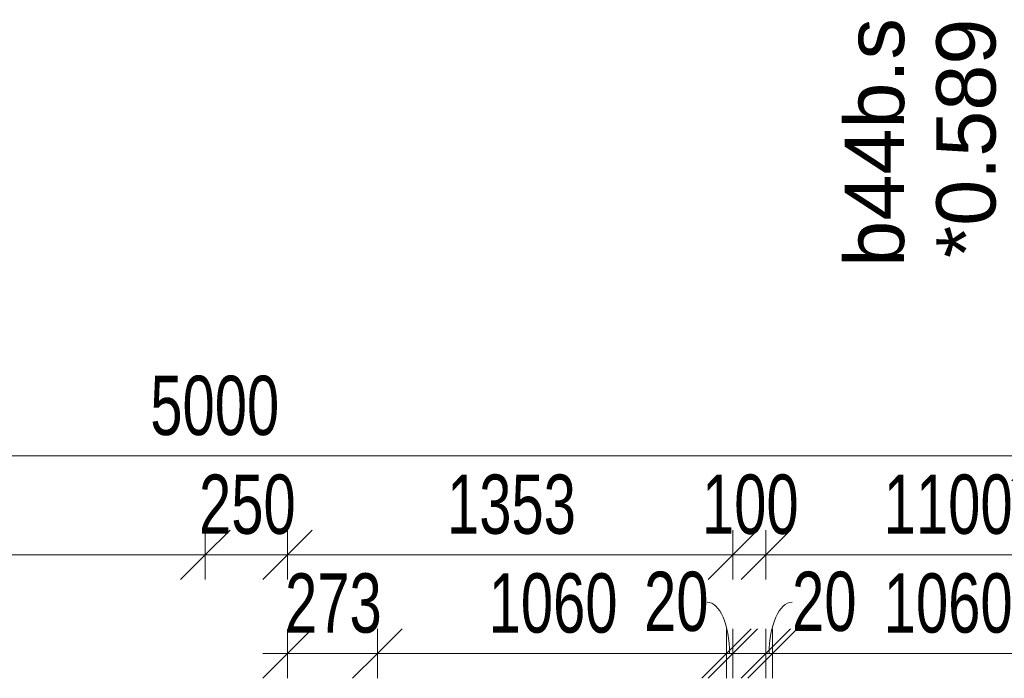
# Model space of a CAD drawing. Header units: millimetres. Extents: x -80560 to 110805, y -11020 to 52719.
# Tile 47 of 152: x 53256 to 56246, y 19720 to 21720. Entities that reach past the tile are written whole.
import ezdxf

# ---------------------------------------------------------------- set-up
doc = ezdxf.new("R2010")
doc.units = ezdxf.units.MM
for name, color, linetype, lineweight in [('A-ANNO-DIMS', 211, 'Continuous', 9), ('A-ANNO-DIMS-100', 211, 'Continuous', 9), ('A-GLAZ-IDEN', 152, 'Continuous', 18)]:
    doc.layers.add(name, color=color, linetype=linetype, lineweight=lineweight)
doc.styles.add('Arial', font='arial.ttf', dxfattribs={"height": 180})
doc.styles.add('Arial_6', font='arial.ttf', dxfattribs={"width": 0.7, "height": 180})
doc.dimstyles.new('n3o_1_8', dxfattribs={"dimscale": 304.8, "dimtxt": 183.646692, "dimasz": 0.492126, "dimexe": 0.246063, "dimexo": 0.0625, "dimgap": 0.032808, "dimtad": 1, "dimdec": 0, "dimdsep": 46, "dimtxsty": 'Arial_6', "dimblk1": 'OBLIQUE', "dimblk2": 'OBLIQUE', "dimsah": 1, "dimcen": 0.09, "dimdle": 0.246063, "dimazin": 0, "dimtfac": 1, "dimtdec": 4, "dimtix": 1, "dimtmove": 0, "dimatfit": 3, "dimfxl": 0.246063, "dimfxlon": 1, "dimtvp": 1, "dimtolj": 1, "dimtzin": 0, "dimarcsym": 2})
doc.dimstyles.new('n3o_1_8_2', dxfattribs={"dimscale": 304.8, "dimtxt": 183.646692, "dimasz": 0.492126, "dimexe": 0.246063, "dimexo": 0.0625, "dimgap": 0.032808, "dimtad": 1, "dimdec": 0, "dimdsep": 46, "dimtxsty": 'Arial_6', "dimblk1": 'OBLIQUE', "dimblk2": 'OBLIQUE', "dimsah": 1, "dimcen": 0.09, "dimdle": 0.246063, "dimazin": 0, "dimtfac": 1, "dimtdec": 4, "dimtix": 1, "dimtmove": 1, "dimatfit": 3, "dimfxl": 0.246063, "dimfxlon": 1, "dimtvp": 1, "dimtolj": 1, "dimtzin": 0, "dimarcsym": 2})
doc.dimstyles.new('n3o_1_8_3', dxfattribs={"dimscale": 304.8, "dimtxt": 183.646692, "dimasz": 0.492126, "dimexe": 0.246063, "dimexo": 0.0625, "dimgap": 0.032808, "dimtad": 1, "dimdec": 0, "dimdsep": 46, "dimtxsty": 'Arial_6', "dimblk1": 'OBLIQUE', "dimblk2": 'OBLIQUE', "dimsah": 1, "dimcen": 0.09, "dimdle": 0.246063, "dimazin": 0, "dimtfac": 1, "dimtdec": 4, "dimtix": 1, "dimtmove": 0, "dimatfit": 3, "dimfxl": 0.246063, "dimfxlon": 1, "dimtvp": 1, "dimtolj": 1, "dimtzin": 0, "dimarcsym": 2})

# ---------------------------------------------------------------- blocks, each defined once
blk = doc.blocks.new('DIMBLOCK242-DO_00 begane grond')
at = {"layer": 'A-ANNO-DIMS-100'}
for p, q in [((51344.8, 20394.8), (51419.8, 20469.8)), ((51344.8, 20469.8), (51344.8, 20319.8)), ((51344.8, 20394.8), (51344.8, 20469.8)), ((56344.8, 20394.8), (56419.8, 20469.8)), ((56344.8, 20469.8), (56344.8, 20319.8)), ((56344.8, 20394.8), (56344.8, 20469.8)), ((51344.8, 20394.8), (51269.8, 20319.8)), ((51344.8, 20394.8), (56344.8, 20394.8)), ((56344.8, 20394.8), (56269.8, 20319.8))]:
    blk.add_line(p, q, dxfattribs=at)
at = {"layer": 'A-ANNO-DIMS-100', "color": 0, "insert": (53652.7, 20638.5), "char_height": 180, "width": 461.094, "attachment_point": 1, "line_spacing_factor": 0.941778, "style": 'Arial_6'}
blk.add_mtext('5000', dxfattribs=at)
blk = doc.blocks.new('_Oblique')
at = {"color": 0, "linetype": 'ByBlock', "lineweight": -2}
blk.add_line((-0.5, -0.5), (0.5, 0.5), dxfattribs=at)
blk = doc.blocks.new('DIMBLOCK260-DO_00 begane grond')
at = {"layer": 'A-ANNO-DIMS-100'}
for p, q in [((51219.8, 20094.8), (51294.8, 20169.8)), ((51219.8, 20019.8), (51219.8, 20169.8)), ((53819.8, 20094.8), (53894.8, 20169.8)), ((53819.8, 20019.8), (53819.8, 20169.8)), ((51219.8, 20094.8), (51144.8, 20019.8)), ((51219.8, 20094.8), (53819.8, 20094.8)), ((51219.8, 20094.8), (51219.8, 20019.8)), ((53819.8, 20094.8), (53744.8, 20019.8)), ((53819.8, 20094.8), (53819.8, 20019.8))]:
    blk.add_line(p, q, dxfattribs=at)
at = {"layer": 'A-ANNO-DIMS-100', "color": 0, "insert": (52327.7, 20338.5), "char_height": 180, "width": 461.094, "attachment_point": 1, "line_spacing_factor": 0.941778, "style": 'Arial_6'}
blk.add_mtext('2600', dxfattribs=at)
blk = doc.blocks.new('DIMBLOCK261-DO_00 begane grond')
at = {"layer": 'A-ANNO-DIMS-100'}
for p, q in [((53819.8, 20094.8), (53894.8, 20169.8)), ((53819.8, 20019.8), (53819.8, 20169.8)), ((54069.8, 20094.8), (54144.8, 20169.8)), ((54069.8, 20019.8), (54069.8, 20169.8)), ((53819.8, 20094.8), (53744.8, 20019.8)), ((53819.8, 20094.8), (54069.8, 20094.8)), ((53819.8, 20094.8), (53819.8, 20019.8)), ((54069.8, 20094.8), (53994.8, 20019.8)), ((54069.8, 20094.8), (54069.8, 20019.8))]:
    blk.add_line(p, q, dxfattribs=at)
at = {"layer": 'A-ANNO-DIMS-100', "color": 0, "insert": (53800.7, 20338.5), "char_height": 180, "width": 345.821, "attachment_point": 1, "line_spacing_factor": 0.941778, "style": 'Arial_6'}
blk.add_mtext('250', dxfattribs=at)
blk = doc.blocks.new('DIMBLOCK262-DO_00 begane grond')
at = {"layer": 'A-ANNO-DIMS-100'}
for p, q in [((54069.8, 20094.8), (54144.8, 20169.8)), ((54069.8, 20019.8), (54069.8, 20169.8)), ((55422.3, 20094.8), (55497.3, 20169.8)), ((55422.3, 20019.8), (55422.3, 20169.8)), ((54069.8, 20094.8), (53994.8, 20019.8)), ((54069.8, 20094.8), (55422.3, 20094.8)), ((54069.8, 20094.8), (54069.8, 20019.8)), ((55422.3, 20094.8), (55347.3, 20019.8)), ((55422.3, 20094.8), (55422.3, 20019.8))]:
    blk.add_line(p, q, dxfattribs=at)
at = {"layer": 'A-ANNO-DIMS-100', "color": 0, "insert": (54553.9, 20338.5), "char_height": 180, "width": 461.094, "attachment_point": 1, "line_spacing_factor": 0.941778, "style": 'Arial_6'}
blk.add_mtext('1353', dxfattribs=at)
blk = doc.blocks.new('DIMBLOCK263-DO_00 begane grond')
at = {"layer": 'A-ANNO-DIMS-100'}
for p, q in [((55422.3, 20094.8), (55497.3, 20169.8)), ((55422.3, 20019.8), (55422.3, 20169.8)), ((55522.3, 20094.8), (55597.3, 20169.8)), ((55522.3, 20019.8), (55522.3, 20169.8)), ((55422.3, 20094.8), (55347.3, 20019.8)), ((55422.3, 20094.8), (55522.3, 20094.8)), ((55422.3, 20094.8), (55422.3, 20019.8)), ((55522.3, 20094.8), (55447.3, 20019.8)), ((55522.3, 20094.8), (55522.3, 20019.8))]:
    blk.add_line(p, q, dxfattribs=at)
at = {"layer": 'A-ANNO-DIMS-100', "color": 0, "insert": (55328.2, 20338.5), "char_height": 180, "width": 345.821, "attachment_point": 1, "line_spacing_factor": 0.941778, "style": 'Arial_6'}
blk.add_mtext('100', dxfattribs=at)
blk = doc.blocks.new('DIMBLOCK264-DO_00 begane grond')
at = {"layer": 'A-ANNO-DIMS-100'}
for p, q in [((55522.3, 20094.8), (55597.3, 20169.8)), ((55522.3, 20019.8), (55522.3, 20169.8)), ((56622.3, 20094.8), (56697.3, 20169.8)), ((56622.3, 20019.8), (56622.3, 20169.8)), ((55522.3, 20094.8), (55447.3, 20019.8)), ((55522.3, 20094.8), (56622.3, 20094.8)), ((55522.3, 20094.8), (55522.3, 20019.8)), ((56622.3, 20094.8), (56547.3, 20019.8)), ((56622.3, 20094.8), (56622.3, 20019.8))]:
    blk.add_line(p, q, dxfattribs=at)
at = {"layer": 'A-ANNO-DIMS-100', "color": 0, "insert": (55880.2, 20338.5), "char_height": 180, "width": 461.094, "attachment_point": 1, "line_spacing_factor": 0.941778, "style": 'Arial_6'}
blk.add_mtext('1100', dxfattribs=at)
blk = doc.blocks.new('DIMBLOCK437-DO_00 begane grond')
at = {"layer": 'A-ANNO-DIMS-100'}
for p, q in [((54069.8, 19794.8), (54144.8, 19869.8)), ((54069.8, 19719.8), (54069.8, 19869.8)), ((54342.3, 19794.8), (54417.3, 19869.8)), ((54342.3, 19719.8), (54342.3, 19869.8)), ((53994.8, 19794.8), (54342.3, 19794.8)), ((54069.8, 19794.8), (53994.8, 19719.8)), ((54069.8, 19794.8), (54069.8, 19719.8)), ((54342.3, 19794.8), (54267.3, 19719.8)), ((54342.3, 19794.8), (54342.3, 19719.8))]:
    blk.add_line(p, q, dxfattribs=at)
at = {"layer": 'A-ANNO-DIMS-100', "color": 0, "insert": (54062, 20038.5), "char_height": 180, "width": 345.821, "attachment_point": 1, "line_spacing_factor": 0.941778, "style": 'Arial_6'}
blk.add_mtext('273', dxfattribs=at)
blk = doc.blocks.new('DIMBLOCK438-DO_00 begane grond')
at = {"layer": 'A-ANNO-DIMS-100'}
for p, q in [((54342.3, 19794.8), (54417.3, 19869.8)), ((54342.3, 19719.8), (54342.3, 19869.8)), ((55402.3, 19794.8), (55477.3, 19869.8)), ((55402.3, 19719.8), (55402.3, 19869.8)), ((54342.3, 19794.8), (54267.3, 19719.8)), ((54342.3, 19794.8), (55402.3, 19794.8)), ((54342.3, 19794.8), (54342.3, 19719.8)), ((55402.3, 19794.8), (55327.3, 19719.8)), ((55402.3, 19794.8), (55402.3, 19719.8))]:
    blk.add_line(p, q, dxfattribs=at)
at = {"layer": 'A-ANNO-DIMS-100', "color": 0, "insert": (54680.2, 20038.5), "char_height": 180, "width": 461.094, "attachment_point": 1, "line_spacing_factor": 0.941778, "style": 'Arial_6'}
blk.add_mtext('1060', dxfattribs=at)
blk = doc.blocks.new('DIMBLOCK439-DO_00 begane grond')
at = {"layer": 'A-ANNO-DIMS-100'}
for p, q in [((55402.3, 19794.8), (55477.3, 19869.8)), ((55402.3, 19719.8), (55402.3, 19869.8)), ((55422.3, 19794.8), (55497.3, 19869.8)), ((55422.3, 19719.8), (55422.3, 19869.8)), ((55402.3, 19794.8), (55327.3, 19719.8)), ((55422.3, 19794.8), (55347.3, 19719.8)), ((55402.3, 19794.8), (55497.3, 19794.8)), ((55402.3, 19794.8), (55402.3, 19719.8)), ((55422.3, 19794.8), (55422.3, 19719.8))]:
    blk.add_line(p, q, dxfattribs=at)
blk.add_ellipse((55344.4, 19794.8), major_axis=(0, 156.3), ratio=0.434198, start_param=4.712389, end_param=6.283185, dxfattribs=at)
at = {"layer": 'A-ANNO-DIMS-100', "color": 0, "insert": (55152.3, 20043.5), "char_height": 180, "width": 230.547, "attachment_point": 1, "line_spacing_factor": 0.941778, "style": 'Arial_6'}
blk.add_mtext('20', dxfattribs=at)
blk = doc.blocks.new('DIMBLOCK440-DO_00 begane grond')
at = {"layer": 'A-ANNO-DIMS-100'}
for p, q in [((55522.3, 19794.8), (55597.3, 19869.8)), ((55522.3, 19719.8), (55522.3, 19869.8)), ((55542.3, 19794.8), (55617.3, 19869.8)), ((55542.3, 19719.8), (55542.3, 19869.8)), ((55447.3, 19794.8), (55542.3, 19794.8)), ((55522.3, 19794.8), (55447.3, 19719.8)), ((55542.3, 19794.8), (55467.3, 19719.8)), ((55522.3, 19794.8), (55522.3, 19719.8)), ((55542.3, 19794.8), (55542.3, 19719.8))]:
    blk.add_line(p, q, dxfattribs=at)
blk.add_ellipse((55601.9, 19794.8), major_axis=(0, 156.3), ratio=0.445236, start_param=0, end_param=1.570796, dxfattribs=at)
at = {"layer": 'A-ANNO-DIMS-100', "color": 0, "insert": (55601.9, 20043.5), "char_height": 180, "width": 230.547, "attachment_point": 1, "line_spacing_factor": 0.941778, "style": 'Arial_6'}
blk.add_mtext('20', dxfattribs=at)
blk = doc.blocks.new('DIMBLOCK441-DO_00 begane grond')
at = {"layer": 'A-ANNO-DIMS-100'}
for p, q in [((55542.3, 19794.8), (55617.3, 19869.8)), ((55542.3, 19719.8), (55542.3, 19869.8)), ((56602.3, 19794.8), (56677.3, 19869.8)), ((56602.3, 19719.8), (56602.3, 19869.8)), ((55542.3, 19794.8), (55467.3, 19719.8)), ((55542.3, 19794.8), (56602.3, 19794.8)), ((55542.3, 19794.8), (55542.3, 19719.8)), ((56602.3, 19794.8), (56527.3, 19719.8)), ((56602.3, 19794.8), (56602.3, 19719.8))]:
    blk.add_line(p, q, dxfattribs=at)
at = {"layer": 'A-ANNO-DIMS-100', "color": 0, "insert": (55880.2, 20038.5), "char_height": 180, "width": 461.094, "attachment_point": 1, "line_spacing_factor": 0.941778, "style": 'Arial_6'}
blk.add_mtext('1060', dxfattribs=at)

msp = doc.modelspace()

# ---------------------------------------------------------------- texts
at = {"layer": 'A-GLAZ-IDEN', "lineweight": 9, "char_height": 180, "attachment_point": 1, "rotation": 90, "style": 'Arial'}
for s, insert, width in [('b44b.s', (55762.1, 20969.4), 897.89), ('*0.589', (56039.9, 20995.9), 865.822)]:
    msp.add_mtext(s, dxfattribs=dict(at, insert=insert, width=width))

# ---------------------------------------------------------------- dimensions: what is measured, and where the dimension line sits
at = {"layer": 'A-ANNO-DIMS'}
for base, p1, p2, dimstyle, override, picture, middle in [((56344.8, 20394.8), (51344.8, 20469.8), (56344.8, 20469.8), 'n3o_1_8', {"dimpost": '<>', "dimfxl": 5000}, 'DIMBLOCK242-DO_00 begane grond', (53844.8, 20496.7)), ((53819.8, 20094.8), (51219.8, 20019.8), (53819.8, 20019.8), 'n3o_1_8', {"dimpost": '<>', "dimfxl": 2600}, 'DIMBLOCK260-DO_00 begane grond', (52519.8, 20196.7)), ((54069.8, 20094.8), (53819.8, 20019.8), (54069.8, 20019.8), 'n3o_1_8', {"dimpost": '<>', "dimfxl": 250}, 'DIMBLOCK261-DO_00 begane grond', (53944.8, 20196.7)), ((55422.3189632, 20094.777507), (54069.8189632, 20019.777507), (55422.3189632, 20019.777507), 'n3o_1_8', {"dimpost": '<>', "dimfxl": 1352.5}, 'DIMBLOCK262-DO_00 begane grond', (54746.0689632, 20196.7420368)), ((55522.3, 20094.8), (55422.3, 20019.8), (55522.3, 20019.8), 'n3o_1_8', {"dimpost": '<>', "dimfxl": 100}, 'DIMBLOCK263-DO_00 begane grond', (55472.3, 20196.7)), ((56622.3, 20094.8), (55522.3, 20019.8), (56622.3, 20019.8), 'n3o_1_8', {"dimpost": '<>', "dimfxl": 1100}, 'DIMBLOCK264-DO_00 begane grond', (56072.3, 20196.7)), ((54342.3189632, 19794.777507), (54069.8189632, 19719.777507), (54342.3189632, 19719.777507), 'n3o_1_8_3', {"dimpost": '<>', "dimfxl": 272.5}, 'DIMBLOCK437-DO_00 begane grond', (54206.0689632, 19896.7420368)), ((55402.3, 19794.8), (54342.3, 19719.8), (55402.3, 19719.8), 'n3o_1_8_3', {"dimpost": '<>', "dimfxl": 1060}, 'DIMBLOCK438-DO_00 begane grond', (54872.3, 19896.7)), ((56602.3, 19794.8), (55542.3, 19719.8), (56602.3, 19719.8), 'n3o_1_8_3', {"dimpost": '<>', "dimfxl": 1060}, 'DIMBLOCK441-DO_00 begane grond', (56072.3, 19896.7))]:
    dim = msp.add_linear_dim(base=base, p1=p1, p2=p2, dimstyle=dimstyle, override=override, dxfattribs=at)
    dim.commit()
    dim.dimension.update_dxf_attribs({"geometry": picture, "text_midpoint": middle})
for base, p1, p2, picture, middle in [((55422.3, 19794.8), (55402.3, 19719.8), (55422.3, 19719.8), 'DIMBLOCK439-DO_00 begane grond', (55267.6, 19923.5)), ((55542.3, 19794.8), (55522.3, 19719.8), (55542.3, 19719.8), 'DIMBLOCK440-DO_00 begane grond', (55717.2, 19923.5))]:
    dim = msp.add_linear_dim(base=base, p1=p1, p2=p2, dimstyle='n3o_1_8_2', override={"dimpost": '<>', "dimfxl": 20}, dxfattribs=at)
    dim.commit()
    dim.dimension.update_dxf_attribs({"geometry": picture, "text_midpoint": middle, "dimtype": 160})

doc.saveas('drawing.dxf')
